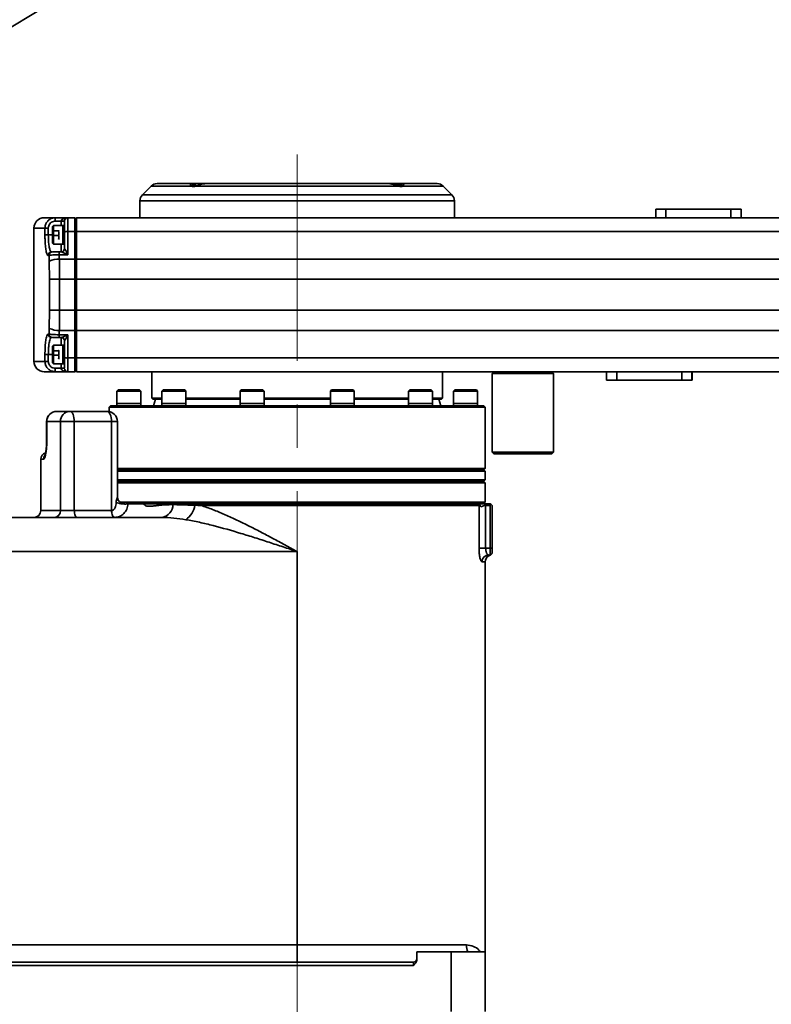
# Model space of a CAD drawing. Header units: millimetres. Extents: x 609 to 1177, y -109 to 470.
# Tile 43 of 60: x 788 to 832, y 246 to 304. Entities that reach past the tile are written whole.
import ezdxf

# ---------------------------------------------------------------- set-up
doc = ezdxf.new("R2010")
doc.units = ezdxf.units.MM
doc.header["$PDSIZE"] = -1
doc.linetypes.add('CENTER', pattern=[10.16, 6.35, -1.27, 1.27, -1.27])
doc.linetypes.add('CENTERX2', pattern=[20.32, 12.7, -2.54, 2.54, -2.54])
doc.layers.add('中心线层', color=4, linetype='CENTER')
doc.layers.add('标注层', color=7, linetype='Continuous')
doc.dimstyles.new('ISO-25', dxfattribs={"dimtxt": 2.5, "dimasz": 2, "dimexe": 1.5, "dimexo": 0.625, "dimtad": 1, "dimdec": 1, "dimlfac": 5, "dimtxsty": 'Standard', "dimcen": 2.5, "dimclrd": 1, "dimclre": 1, "dimadec": 0, "dimazin": 0, "dimtfac": 1, "dimtdec": 1, "dimtmove": 0, "dimatfit": 3, "dimfxl": 1, "dimarcsym": 0})
doc.dimstyles.new('安装尺寸', dxfattribs={"dimtxt": 1.8, "dimasz": 2, "dimexe": 1, "dimexo": 0, "dimgap": 1.524, "dimtad": 1, "dimdec": 1, "dimlfac": 5, "dimzin": 0, "dimtxsty": 'Standard', "dimcen": 2.5, "dimclrd": 4, "dimclre": 4, "dimclrt": 3, "dimadec": 3, "dimazin": 0, "dimtfac": 1, "dimtdec": 1, "dimtmove": 0, "dimatfit": 3, "dimfxl": 1, "dimtzin": 0, "dimarcsym": 0})

# ---------------------------------------------------------------- blocks, each defined once
blk = doc.blocks.new('_D_2')
at = {"layer": 'Defpoints', "color": 0, "transparency": 16777216}
for p in [(849.419, 292.951), (804.419, 243.24), (849.419, 218.862)]:
    blk.add_point(p, dxfattribs=at)
at = {"layer": '标注层', "color": 1, "lineweight": -2, "transparency": 16777216}
for p, q in [((849.419, 292.326), (849.419, 217.362)), ((804.419, 242.615), (804.419, 217.362)), ((806.419, 218.862), (847.419, 218.862))]:
    blk.add_line(p, q, dxfattribs=at)
at = {"layer": '标注层', "color": 1, "transparency": 16777216}
for points in [[(806.419, 219.196), (806.419, 218.529), (804.419, 218.862)], [(847.419, 219.196), (847.419, 218.529), (849.419, 218.862)]]:
    blk.add_solid(points, dxfattribs=at)
at = {"layer": '标注层', "color": 0, "transparency": 16777216, "insert": (821.368, 221.987), "char_height": 2.5, "attachment_point": 1}
blk.add_mtext('225', dxfattribs=at)
blk = doc.blocks.new('_D_4')
at = {"layer": 'Defpoints', "color": 0, "transparency": 16777216}
for p in [(854.769, 281.251), (868.912, 281.251), (815.419, 245.451)]:
    blk.add_point(p, dxfattribs=at)
at = {"layer": '标注层', "color": 1, "lineweight": -2, "transparency": 16777216}
for p, q in [((855.394, 281.251), (870.412, 281.251)), ((868.912, 247.451), (868.912, 279.251)), ((816.044, 245.451), (870.412, 245.451))]:
    blk.add_line(p, q, dxfattribs=at)
at = {"layer": '标注层', "color": 1, "transparency": 16777216}
for points in [[(868.578, 279.251), (869.245, 279.251), (868.912, 281.251)], [(868.578, 247.451), (869.245, 247.451), (868.912, 245.451)]]:
    blk.add_solid(points, dxfattribs=at)
at = {"layer": '标注层', "color": 0, "transparency": 16777216, "insert": (865.787, 262.595), "char_height": 2.5, "attachment_point": 1, "rotation": 90}
blk.add_mtext('179', dxfattribs=at)
blk = doc.blocks.new('_D_9')
at = {"layer": 'Defpoints', "color": 0, "transparency": 16777216}
for p in [(846.039, 323.681), (751.662, 245.451), (779.419, 245.451)]:
    blk.add_point(p, dxfattribs=at)
at = {"layer": '标注层', "color": 1, "lineweight": -2, "transparency": 16777216}
for p, q in [((845.414, 323.681), (750.162, 323.681)), ((751.662, 321.681), (751.662, 247.451)), ((778.794, 245.451), (750.162, 245.451))]:
    blk.add_line(p, q, dxfattribs=at)
at = {"layer": '标注层', "color": 1, "transparency": 16777216}
for points in [[(751.329, 321.681), (751.996, 321.681), (751.662, 323.681)], [(751.329, 247.451), (751.996, 247.451), (751.662, 245.451)]]:
    blk.add_solid(points, dxfattribs=at)
at = {"layer": '标注层', "color": 0, "transparency": 16777216, "insert": (748.537, 278.24), "char_height": 2.5, "attachment_point": 1, "rotation": 90}
blk.add_mtext('391', dxfattribs=at)
blk = doc.blocks.new('*D71')
at = {"color": 4, "lineweight": -2, "transparency": 16777216}
for p, q in [((882.988, 257.851), (896.948, 257.851)), ((895.948, 247.731), (895.948, 255.851)), ((813.419, 245.731), (896.948, 245.731))]:
    blk.add_line(p, q, dxfattribs=at)
at = {"color": 4, "transparency": 16777216}
for points in [[(895.614, 255.851), (896.281, 255.851), (895.948, 257.851)], [(895.614, 247.731), (896.281, 247.731), (895.948, 245.731)]]:
    blk.add_solid(points, dxfattribs=at)
at = {"layer": 'Defpoints', "color": 0, "transparency": 16777216}
for p in [(882.988, 257.851), (895.948, 257.851), (813.419, 245.731)]:
    blk.add_point(p, dxfattribs=at)
at = {"color": 3, "transparency": 16777216, "insert": (893.374, 251.791), "char_height": 1.8, "attachment_point": 5, "rotation": 90}
blk.add_mtext('60,6', dxfattribs=at)

msp = doc.modelspace()

# ---------------------------------------------------------------- linework, layer by layer
at = {"linetype": 'Continuous', "lineweight": 35}
for p, q in [((789.74182, 304.64207), (778.87854, 298.11475)), ((796.2258, 294.25123), (798.21386, 294.25123)), ((798.21386, 294.25123), (799.05187, 294.25123)), ((799.05187, 294.25123), (809.76879, 294.25123)), ((809.76879, 294.25123), (810.60907, 294.25123)), ((810.60907, 294.25123), (812.61158, 294.25123)), ((795.87224, 294.10478), (795.36514, 293.59767)), ((798.23322, 294.10478), (795.87224, 294.10478)), ((798.31129, 294.15123), (798.30614, 294.14269)), ((798.51659, 294.15123), (798.31129, 294.15123)), ((810.31629, 294.10478), (798.50443, 294.10478)), ((810.51158, 294.15123), (810.1902, 294.15123)), ((812.96514, 294.10478), (810.58823, 294.10478)), ((813.47224, 293.59767), (812.96514, 294.10478)), ((795.21869, 293.24412), (795.21869, 292.25123)), ((813.61868, 293.24412), (795.21869, 293.24412)), ((795.36514, 293.59767), (813.47224, 293.59767)), ((813.61869, 292.25123), (813.61869, 293.24412)), ((825.39624, 292.25123), (825.39624, 292.75123)), ((825.39624, 292.75123), (825.99543, 292.75123)), ((825.99543, 292.75123), (825.99543, 292.25123)), ((825.99543, 292.75123), (829.79543, 292.75123)), ((829.79543, 292.25123), (829.79543, 292.75123)), ((829.79543, 292.75123), (830.39624, 292.75123)), ((830.39624, 292.75123), (830.39624, 292.25123)), ((830.39624, 292.75123), (830.39826, 292.75123)), ((830.39826, 292.75123), (830.39849, 292.60737)), ((830.39826, 292.75123), (830.39907, 292.75123)), ((830.39849, 292.60737), (830.39884, 292.60737)), ((830.39884, 292.60737), (830.39907, 292.75123)), ((830.39907, 292.75123), (830.40109, 292.75123)), ((830.40109, 292.25123), (830.40109, 292.75123)), ((789.61865, 292.25123), (790.2623, 292.25123)), ((790.60657, 292.05123), (790.26203, 292.05123)), ((790.2623, 292.25123), (791.00578, 292.25123)), ((790.60657, 292.05123), (790.8063, 292.05123)), ((790.60657, 291.80123), (790.60657, 292.05123)), ((791.00578, 292.25123), (791.40578, 292.25123)), ((791.40578, 292.25123), (791.43162, 292.25123)), ((791.50578, 292.25123), (791.40578, 292.15123)), ((791.50578, 292.25123), (846.20732, 292.25123)), ((789.01865, 291.65123), (789.01865, 283.85123)), ((789.66001, 291.65123), (789.01865, 291.65123)), ((789.66001, 291.25123), (789.66001, 291.65123)), ((789.8576, 291.65123), (789.66001, 291.65123)), ((789.8576, 291.65123), (789.8576, 291.25123)), ((790.10546, 291.47875), (790.10507, 291.51885)), ((790.16522, 291.80123), (790.10522, 291.74123)), ((790.45313, 291.47875), (790.10546, 291.47875)), ((790.1056, 291.21113), (790.10546, 291.47875)), ((790.70522, 291.80123), (790.16522, 291.80123)), ((790.805, 291.80123), (790.70522, 291.80123)), ((790.80447, 290.45123), (790.80473, 291.40812)), ((791.00446, 291.44734), (791.00409, 290.09045)), ((791.40446, 291.44734), (791.00446, 291.44734)), ((791.40446, 291.44734), (791.40402, 289.83381)), ((791.40416, 289.8142), (791.40459, 291.42773)), ((791.50446, 291.44734), (791.40459, 291.42773)), ((791.50446, 291.44734), (791.50402, 289.83381)), ((862.3044, 291.44734), (791.50446, 291.44734)), ((789.8576, 291.25123), (789.66001, 291.25123)), ((789.8576, 291.25123), (790.10456, 291.25123)), ((790.10522, 290.76123), (790.16522, 290.70123)), ((790.10536, 290.9836), (790.1056, 291.21113)), ((790.45327, 291.21113), (790.1056, 291.21113)), ((790.80453, 291.04052), (790.8046, 290.94548)), ((790.16522, 290.70123), (790.70522, 290.70123)), ((790.49432, 290.25123), (790.61213, 290.25123)), ((790.70522, 290.70123), (790.80453, 290.70123)), ((789.90095, 290.05123), (789.85004, 290.05123)), ((789.93133, 288.65711), (789.91273, 289.71614)), ((791.00409, 290.09045), (790.49406, 290.09045)), ((790.503, 289.83381), (790.52139, 288.65711)), ((790.503, 289.83381), (791.40402, 289.83381)), ((791.50402, 289.83381), (791.40416, 289.8142)), ((791.50402, 289.83381), (862.30396, 289.83381)), ((789.93133, 288.65711), (790.52139, 288.65711)), ((789.93133, 286.84534), (789.93133, 288.65711)), ((790.52139, 288.65711), (790.52139, 286.84534)), ((791.40387, 288.65711), (790.52139, 288.65711)), ((791.40387, 288.65711), (791.40387, 286.84534)), ((791.50387, 288.65711), (791.404, 288.65711)), ((791.404, 286.84534), (791.404, 288.65711)), ((791.50387, 288.65711), (791.50387, 286.84534)), ((862.3038, 288.65711), (791.50387, 288.65711)), ((789.91273, 285.78632), (789.93133, 286.84534)), ((789.93133, 286.84534), (790.52139, 286.84534)), ((790.52139, 286.84534), (790.503, 285.66865)), ((790.52139, 286.84534), (791.40387, 286.84534)), ((791.50387, 286.84534), (791.404, 286.84534)), ((791.50387, 286.84534), (862.3038, 286.84534)), ((791.40402, 285.66865), (790.503, 285.66865)), ((791.40402, 285.66865), (791.40446, 284.05511)), ((791.50402, 285.66865), (791.40416, 285.68826)), ((791.40459, 284.07472), (791.40416, 285.68826)), ((862.30396, 285.66865), (791.50402, 285.66865)), ((791.50402, 285.66865), (791.50446, 284.05511)), ((789.85004, 285.45123), (789.90095, 285.45123)), ((790.49406, 285.412), (791.00409, 285.412)), ((790.61213, 285.25123), (790.49432, 285.25123)), ((790.80473, 284.09433), (790.80447, 285.05123)), ((791.00409, 285.412), (791.00446, 284.05511)), ((790.10546, 284.47875), (790.10507, 284.51885)), ((790.16522, 284.80123), (790.10522, 284.74123)), ((790.45313, 284.47875), (790.10546, 284.47875)), ((790.1056, 284.21113), (790.10546, 284.47875)), ((790.70522, 284.80123), (790.16522, 284.80123)), ((790.80453, 284.80123), (790.70522, 284.80123)), ((789.01865, 283.85123), (789.66001, 283.85123)), ((789.66001, 283.85123), (789.66001, 284.25123)), ((789.8576, 284.25123), (789.66001, 284.25123)), ((789.8576, 283.85123), (789.66001, 283.85123)), ((789.8576, 284.25123), (789.8576, 283.85123)), ((789.8576, 284.25123), (790.10456, 284.25123)), ((790.10536, 283.9836), (790.1056, 284.21113)), ((790.45327, 284.21113), (790.1056, 284.21113)), ((791.00446, 284.05511), (791.40446, 284.05511)), ((791.50446, 284.05511), (791.40459, 284.07472)), ((791.50446, 284.05511), (862.3044, 284.05511)), ((790.10522, 283.76123), (790.16522, 283.70123)), ((790.16522, 283.70123), (790.70522, 283.70123)), ((790.26203, 283.45123), (790.60657, 283.45123)), ((790.60657, 283.45123), (790.60657, 283.70123)), ((790.60657, 283.45123), (790.80578, 283.45123)), ((790.70522, 283.70123), (790.805, 283.70123)), ((791.50578, 283.25123), (791.40578, 283.35123)), ((790.2623, 283.25123), (789.61865, 283.25123)), ((791.00578, 283.25123), (790.2623, 283.25123)), ((791.40578, 283.25123), (791.00578, 283.25123)), ((791.40578, 283.25123), (791.43162, 283.25123)), ((862.30572, 283.25123), (791.50578, 283.25123)), ((795.91869, 283.25123), (795.91869, 281.71123)), ((812.91869, 281.71123), (812.91869, 283.25123)), ((815.91868, 283.25123), (815.81868, 283.15123)), ((815.81868, 283.15123), (815.81868, 278.55123)), ((816.74285, 283.15123), (815.81868, 283.15123)), ((819.41868, 283.15123), (816.74285, 283.15123)), ((819.41868, 283.15123), (819.31868, 283.25123)), ((819.41868, 278.55123), (819.41868, 283.15123)), ((822.51625, 282.75123), (822.51625, 283.25123)), ((823.11544, 282.75123), (822.51625, 282.75123)), ((823.11544, 283.25123), (823.11544, 282.75123)), ((826.91543, 282.75123), (823.11544, 282.75123)), ((826.91543, 282.75123), (826.91543, 283.25123)), ((827.51624, 282.75123), (826.91543, 282.75123)), ((827.51624, 283.25123), (827.51624, 282.75123)), ((827.51826, 282.75123), (827.51624, 282.75123)), ((827.51826, 282.75123), (827.5185, 282.89508)), ((827.51907, 282.75123), (827.51826, 282.75123)), ((827.51884, 282.89508), (827.5185, 282.89508)), ((827.51884, 282.89508), (827.51907, 282.75123)), ((827.5211, 282.75123), (827.51907, 282.75123)), ((827.5211, 282.75123), (827.5211, 283.25123)), ((793.93625, 282.19123), (793.86625, 282.12123)), ((793.93625, 282.19123), (795.19625, 282.19123)), ((795.26625, 282.12123), (795.19625, 282.19123)), ((796.5762, 282.19123), (796.5062, 282.12123)), ((796.5762, 282.19123), (796.7297, 282.19123)), ((796.7297, 282.19123), (797.8362, 282.19123)), ((797.9062, 282.12123), (797.8362, 282.19123)), ((801.14874, 282.19123), (801.07874, 282.12123)), ((801.14874, 282.19123), (801.57214, 282.19123)), ((801.57214, 282.19123), (802.40874, 282.19123)), ((802.47874, 282.12123), (802.40874, 282.19123)), ((806.42864, 282.19123), (806.35864, 282.12123)), ((806.42864, 282.19123), (807.17731, 282.19123)), ((807.17731, 282.19123), (807.68864, 282.19123)), ((807.75864, 282.12123), (807.68864, 282.19123)), ((811.00118, 282.19123), (810.93118, 282.12123)), ((811.00118, 282.19123), (812.04331, 282.19123)), ((812.04331, 282.19123), (812.26118, 282.19123)), ((812.33118, 282.12123), (812.26118, 282.19123)), ((813.64113, 282.19123), (813.57113, 282.12123)), ((813.64113, 282.19123), (814.8663, 282.19123)), ((814.8663, 282.19123), (814.90113, 282.19123)), ((814.97113, 282.12123), (814.90113, 282.19123)), ((793.86625, 282.12123), (793.86625, 281.39123)), ((793.87878, 282.12123), (793.86625, 282.12123)), ((795.26625, 282.12123), (793.87878, 282.12123)), ((795.26625, 281.39123), (795.26625, 282.12123)), ((795.91869, 281.71123), (795.97869, 281.65123)), ((795.91869, 281.71123), (796.5062, 281.71123)), ((796.5062, 281.65123), (795.97869, 281.65123)), ((796.12587, 281.65123), (796.01869, 281.25123)), ((796.5062, 282.12123), (796.5062, 281.39123)), ((796.67676, 282.12123), (796.5062, 282.12123)), ((797.9062, 282.12123), (796.67676, 282.12123)), ((797.9062, 281.39123), (797.9062, 282.12123)), ((797.9062, 281.71123), (801.07874, 281.71123)), ((801.07874, 281.65123), (797.9062, 281.65123)), ((801.07874, 282.12123), (801.07874, 281.39123)), ((801.54919, 282.12123), (801.07874, 282.12123)), ((802.47874, 282.12123), (801.54919, 282.12123)), ((802.47874, 281.39123), (802.47874, 282.12123)), ((802.47874, 281.71123), (806.35864, 281.71123)), ((806.35864, 281.65123), (802.47874, 281.65123)), ((806.35864, 282.12123), (806.35864, 281.39123)), ((807.19049, 282.12123), (806.35864, 282.12123)), ((807.75864, 282.12123), (807.19049, 282.12123)), ((807.75864, 281.39123), (807.75864, 282.12123)), ((807.75864, 281.71123), (810.93118, 281.71123)), ((810.93118, 281.65123), (807.75864, 281.65123)), ((810.93118, 282.12123), (810.93118, 281.39123)), ((812.0891, 282.12123), (810.93118, 282.12123)), ((812.33118, 282.12123), (812.0891, 282.12123)), ((812.33118, 281.39123), (812.33118, 282.12123)), ((812.33118, 281.71123), (812.91869, 281.71123)), ((812.85869, 281.65123), (812.33118, 281.65123)), ((812.81869, 281.25123), (812.71151, 281.65123)), ((812.85869, 281.65123), (812.91869, 281.71123)), ((813.57113, 282.12123), (813.57113, 281.39123)), ((814.93243, 282.12123), (813.57113, 282.12123)), ((814.97113, 282.12123), (814.93243, 282.12123)), ((814.97113, 281.39123), (814.97113, 282.12123)), ((793.49869, 281.25123), (793.41869, 281.17123)), ((793.41869, 281.17123), (793.41869, 280.91997)), ((794.89241, 281.17123), (793.41869, 281.17123)), ((815.33869, 281.25123), (793.49869, 281.25123)), ((793.86625, 281.39123), (793.86625, 281.25123)), ((793.87878, 281.39123), (793.86625, 281.39123)), ((793.86625, 281.39123), (794.55519, 281.39123)), ((795.26625, 281.39123), (793.87878, 281.39123)), ((794.55519, 281.39123), (795.26625, 281.39123)), ((815.41869, 281.17123), (794.89241, 281.17123)), ((795.26625, 281.25123), (795.26625, 281.39123)), ((796.5062, 281.39123), (796.5062, 281.25123)), ((796.67676, 281.39123), (796.5062, 281.39123)), ((796.5062, 281.39123), (797.54658, 281.39123)), ((797.9062, 281.39123), (796.67676, 281.39123)), ((797.54658, 281.39123), (797.9062, 281.39123)), ((797.9062, 281.25123), (797.9062, 281.39123)), ((801.07874, 281.39123), (801.07874, 281.25123)), ((801.54919, 281.39123), (801.07874, 281.39123)), ((801.07874, 281.39123), (802.37935, 281.39123)), ((802.47874, 281.39123), (801.54919, 281.39123)), ((802.37935, 281.39123), (802.47874, 281.39123)), ((802.47874, 281.25123), (802.47874, 281.39123)), ((806.35864, 281.39123), (806.35864, 281.25123)), ((807.19049, 281.39123), (806.35864, 281.39123)), ((806.35864, 281.39123), (807.75856, 281.39123)), ((807.75864, 281.39123), (807.19049, 281.39123)), ((807.75864, 281.25123), (807.75864, 281.39123)), ((810.93118, 281.39123), (810.93118, 281.25123)), ((812.0891, 281.39123), (810.93118, 281.39123)), ((810.93118, 281.39123), (812.33118, 281.39123)), ((812.33118, 281.39123), (812.0891, 281.39123)), ((812.33118, 281.25123), (812.33118, 281.39123)), ((813.57113, 281.39123), (813.57113, 281.25123)), ((814.93243, 281.39123), (813.57113, 281.39123)), ((813.57113, 281.39123), (814.97113, 281.39123)), ((814.97113, 281.39123), (814.93243, 281.39123)), ((814.97113, 281.25123), (814.97113, 281.39123)), ((815.41869, 281.17123), (815.33869, 281.25123)), ((815.41869, 277.59123), (815.41869, 281.17123)), ((790.35396, 280.93123), (791.12562, 280.93123)), ((791.12562, 280.93123), (793.30303, 280.93123)), ((789.75396, 280.33123), (789.75396, 278.93123)), ((789.76793, 280.33123), (789.75396, 280.33123)), ((790.57174, 280.33123), (789.76793, 280.33123)), ((789.76793, 280.33123), (789.76793, 278.93123)), ((791.37919, 280.33123), (790.57174, 280.33123)), ((790.57174, 275.13123), (790.57174, 280.33123)), ((791.37919, 280.33123), (791.37919, 275.13123)), ((793.5566, 280.33123), (791.37919, 280.33123)), ((793.5566, 275.13123), (793.5566, 280.33123)), ((793.90303, 280.33123), (793.5566, 280.33123)), ((793.90303, 275.91901), (793.90303, 280.33123)), ((789.75396, 278.93123), (789.76793, 278.93123)), ((789.41869, 278.13123), (789.41869, 275.13123)), ((789.58406, 278.13123), (789.41869, 278.13123)), ((815.81868, 278.55123), (815.91868, 278.45123)), ((815.81868, 278.55123), (816.74285, 278.55123)), ((816.79151, 278.45123), (815.91868, 278.45123)), ((816.74285, 278.55123), (819.41868, 278.55123)), ((819.31868, 278.45123), (816.79151, 278.45123)), ((819.31868, 278.45123), (819.41868, 278.55123)), ((793.90303, 277.59123), (794.89241, 277.59123)), ((794.89241, 277.59123), (815.41869, 277.59123)), ((815.33869, 277.51123), (815.41869, 277.59123)), ((814.9666, 277.51123), (793.90303, 277.51123)), ((793.90303, 277.51123), (809.87869, 277.51123)), ((793.90303, 277.43123), (815.04387, 277.43123)), ((809.87869, 277.51123), (815.33869, 277.51123)), ((815.33869, 277.51123), (814.9666, 277.51123)), ((815.04387, 277.43123), (815.41869, 277.43123)), ((815.41869, 277.43123), (815.33869, 277.51123)), ((815.41869, 276.93123), (815.41869, 277.43123)), ((793.90303, 276.93123), (815.41869, 276.93123)), ((793.90303, 276.85123), (815.33869, 276.85123)), ((815.41869, 276.75123), (793.90303, 276.75123)), ((815.41869, 276.75123), (815.31869, 276.85123)), ((815.33869, 276.85123), (815.41869, 276.93123)), ((815.41869, 275.63123), (815.41869, 276.75123)), ((794.03587, 275.63123), (815.41869, 275.63123)), ((794.38799, 275.53123), (794.53407, 275.53123)), ((794.53407, 275.53123), (795.40648, 275.53123)), ((815.05119, 275.53123), (795.40648, 275.53123)), ((798.78645, 275.43123), (798.83765, 275.53123)), ((815.05682, 275.43123), (798.78645, 275.43123)), ((798.83765, 275.53123), (815.05119, 275.53123)), ((815.05119, 275.53123), (815.71869, 275.53123)), ((815.05682, 272.93123), (815.05682, 275.43123)), ((815.31869, 275.53123), (815.41869, 275.63123)), ((815.44366, 275.43123), (815.44366, 272.93123)), ((815.71869, 275.43123), (815.44366, 275.43123)), ((815.71869, 275.53123), (815.76869, 275.48123)), ((815.71869, 275.43123), (815.76869, 275.48123)), ((815.71869, 272.93123), (815.71869, 275.43123)), ((815.76869, 275.48123), (815.81869, 275.43123)), ((815.81869, 275.43123), (815.81869, 272.93123)), ((777.51869, 274.73123), (796.51201, 274.73123)), ((789.41869, 275.13123), (790.57174, 275.13123)), ((790.57174, 275.13123), (791.37919, 275.13123)), ((791.37919, 275.13123), (793.5566, 275.13123)), ((793.5566, 275.13123), (793.56304, 275.13123)), ((815.44366, 272.93123), (815.05682, 272.93123)), ((815.44366, 272.93123), (815.71869, 272.93123)), ((815.71869, 272.93123), (815.81869, 272.93123)), ((815.71869, 272.53123), (815.71869, 272.93123)), ((815.81869, 272.93123), (815.81869, 272.63123)), ((804.41869, 272.73123), (777.51869, 272.73123)), ((804.41869, 272.73123), (804.41869, 249.73123)), ((815.71869, 272.53123), (815.6236, 272.53123)), ((815.71869, 272.53123), (815.81869, 272.63123)), ((815.81869, 272.62192), (815.73832, 272.52344)), ((815.41869, 272.13123), (815.23044, 272.13123)), ((815.41869, 249.33123), (815.41869, 272.13123)), ((785.81869, 249.73123), (804.41869, 249.73123)), ((804.41869, 248.73123), (804.41869, 249.73123)), ((804.41869, 249.73123), (814.31869, 249.73123)), ((811.41869, 249.33123), (811.41869, 248.87764)), ((811.41869, 249.33123), (813.41869, 249.33123)), ((813.41869, 249.33123), (815.41869, 249.33123)), ((813.41869, 245.83123), (813.41869, 249.33123)), ((815.41869, 249.33123), (815.41869, 245.83123)), ((785.81869, 248.73123), (811.21869, 248.73123)), ((811.21869, 248.53123), (811.21869, 248.73123)), ((811.21869, 248.53123), (785.81869, 248.53123)), ((815.41869, 248.53077), (815.41869, 248.53152))]:
    msp.add_line(p, q, dxfattribs=at)
at = {"color": 7, "linetype": 'Continuous', "lineweight": 35}
for p, q in [((816.74285, 278.55123), (819.41868, 278.55123)), ((819.31868, 278.45123), (816.79151, 278.45123)), ((819.31868, 278.45123), (819.41868, 278.55123))]:
    msp.add_line(p, q, dxfattribs=at)
at = {"linetype": 'Continuous', "lineweight": 35, "flags": 128}
for points in [[(830.39884, 292.60737), (830.3988, 292.58737), (830.39876, 292.57264), (830.39871, 292.56362), (830.39867, 292.56058), (830.39862, 292.56362), (830.39857, 292.57264), (830.39853, 292.58737), (830.39849, 292.60737)], [(791.40402, 289.83381), (791.40399, 289.68829), (791.40396, 289.54215), (791.40393, 289.39547), (791.40391, 289.24834), (791.40389, 289.10084), (791.40388, 288.95308), (791.40387, 288.80514), (791.40387, 288.65711)], [(791.404, 288.65711), (791.404, 288.80267), (791.40401, 288.94815), (791.40402, 289.09345), (791.40404, 289.23848), (791.40406, 289.38316), (791.40409, 289.5274), (791.40412, 289.67111), (791.40416, 289.8142)], [(791.50402, 289.83381), (791.50399, 289.68829), (791.50396, 289.54215), (791.50393, 289.39547), (791.50391, 289.24834), (791.50389, 289.10084), (791.50388, 288.95308), (791.50387, 288.80514), (791.50387, 288.65711)], [(791.40387, 286.84534), (791.40387, 286.69731), (791.40388, 286.54937), (791.40389, 286.40161), (791.40391, 286.25412), (791.40393, 286.10699), (791.40396, 285.96031), (791.40399, 285.81416), (791.40402, 285.66865)], [(791.40416, 285.68826), (791.40412, 285.83135), (791.40409, 285.97506), (791.40406, 286.11929), (791.40404, 286.26397), (791.40402, 286.40901), (791.40401, 286.5543), (791.404, 286.69978), (791.404, 286.84534)], [(791.50387, 286.84534), (791.50387, 286.69731), (791.50388, 286.54937), (791.50389, 286.40161), (791.50391, 286.25412), (791.50393, 286.10699), (791.50396, 285.96031), (791.50399, 285.81416), (791.50402, 285.66865)], [(790.80453, 284.04052), (790.80468, 283.87123), (790.8049, 283.75325), (790.80497, 283.73228)], [(827.5185, 282.89508), (827.51853, 282.91508), (827.51858, 282.92981), (827.51862, 282.93884), (827.51867, 282.94188), (827.51872, 282.93884), (827.51876, 282.92981), (827.5188, 282.91508), (827.51884, 282.89508)], [(791.37919, 280.33123), (791.37432, 280.44828), (791.35989, 280.56084), (791.33646, 280.66457), (791.30492, 280.75549), (791.2665, 280.83011), (791.22266, 280.88556), (791.17509, 280.9197), (791.12562, 280.93123)], [(793.5566, 280.33123), (793.55173, 280.44828), (793.5373, 280.56084), (793.51387, 280.66457), (793.48233, 280.75549), (793.44391, 280.83011), (793.40007, 280.88556), (793.3525, 280.9197), (793.30303, 280.93123)], [(791.54824, 274.73123), (791.51526, 274.73891), (791.48355, 274.76168), (791.45432, 274.79864), (791.4287, 274.84838), (791.40768, 274.909), (791.39206, 274.97815), (791.38244, 275.05319), (791.37919, 275.13123)], [(793.72565, 274.73123), (793.69267, 274.73891), (793.66096, 274.76168), (793.63173, 274.79864), (793.60611, 274.84838), (793.58509, 274.909), (793.56947, 274.97815), (793.55985, 275.05319), (793.5566, 275.13123)], [(793.73638, 274.73123), (793.70256, 274.73891), (793.67004, 274.76168), (793.64007, 274.79864), (793.61381, 274.84838), (793.59225, 274.909), (793.57623, 274.97815), (793.56637, 275.05319), (793.56304, 275.13123)]]:
    msp.add_lwpolyline(points, dxfattribs=at)
at = {"linetype": 'Continuous', "lineweight": 35}
for centre, radius, start, end in [((796.2258, 293.75123), 0.5, 90, 135), ((798.21256, 294.1525), 0.09874, 359.2619487, 89.2424259), ((810.61034, 294.15247), 0.09877, 90.7393429, 180.7207371), ((812.61158, 293.75123), 0.5, 45, 90), ((798.29415, 294.04727), 0.08378, 63.407212, 136.6552523), ((810.52736, 294.04741), 0.08365, 43.3047951, 116.215455), ((795.71869, 293.24412), 0.5, 135, 180), ((813.11869, 293.24412), 0.5, 0, 45), ((789.61865, 291.65123), 0.6, 90, 180), ((827.3393, 292.10123), 37.0773, 179.7682033, 180.0772652), ((1078.76522, 291.39766), 287.96049, 179.8914124, 179.997918), ((791.00578, 292.05123), 0.2, 90.0000134, 157.0504402), ((928.48468, 291.62314), 137.48033, 179.7382387, 180.0732632), ((928.88468, 291.62314), 137.48033, 179.7382387, 180.0732632), ((915.13679, 291.58595), 123.7323, 179.7382387, 180.0732632), ((785.41588, 292.17291), 6.01625, 0.0444107, 0.7458697), ((928.98468, 291.62314), 137.48033, 179.7382387, 180.0732632), ((917.50262, 291.25123), 127.39835, 179.7796284, 180.2203716), ((918.60464, 291.25123), 128.4406, 179.754651, 180.245349), ((919.14464, 291.25123), 128.4406, 179.754651, 180.245349), ((921.75334, 291.30285), 131.04907, 179.7821044, 180.1146907), ((1025.84605, 291.26435), 235.04162, 179.8769483, 180.054562), ((790.95634, 291.16423), 0.28717, 80.3534021, 121.8668776), ((828.95459, 290.94811), 38.25017, 179.8615701, 180.3698141), ((790.04866, 290.0526), 0.19863, 90.4025104, 180.3969329), ((790.09949, 290.05269), 0.19855, 90.427524, 180.4212371), ((817.9901, 290.12561), 27.49607, 179.7382387, 180.0732632), ((790.60447, 290.45123), 0.2, 270.000026, 0.000026), ((713.98384, 290.668), 76.62251, 359.6883527, 0.0248494), ((790.61036, 290.44923), 0.19801, 270.5106948, 358.3506905), ((790.43172, 288.65203), 1.18392, 86.5485646, 115.9997096), ((790.43172, 286.85042), 1.18392, 244.0002904, 273.4514354), ((790.04866, 285.44985), 0.19863, 179.6030671, 269.5974896), ((790.09949, 285.44977), 0.19855, 179.5787629, 269.572476), ((817.9901, 285.37685), 27.49607, 179.9267368, 180.2617613), ((790.60447, 285.05123), 0.2, 359.999974, 89.999974), ((713.98384, 284.83446), 76.62251, 359.9751506, 0.3116473), ((790.61036, 285.05322), 0.19801, 1.6493095, 89.4893052), ((917.50262, 284.25123), 127.39835, 179.7796284, 180.2203716), ((918.60464, 284.25123), 128.4406, 179.754651, 180.245349), ((919.14464, 284.25123), 128.4406, 179.754651, 180.245349), ((921.75334, 284.30285), 131.04907, 179.7821044, 180.1146907), ((1162.55636, 284.24939), 371.75189, 179.9525937, 180.0321903), ((789.61865, 283.85123), 0.6, 180, 270), ((828.95459, 283.94811), 38.25017, 179.8615701, 180.3698141), ((900.7889, 283.9537), 109.98427, 179.9267368, 180.2617613), ((790.95634, 284.33823), 0.28717, 238.1331224, 279.6465979), ((928.48468, 283.87932), 137.48033, 179.9267368, 180.2617613), ((928.88468, 283.87932), 137.48033, 179.9267368, 180.2617613), ((915.13679, 283.91651), 123.7323, 179.9267368, 180.2617613), ((928.98468, 283.87932), 137.48033, 179.9267368, 180.2617613), ((827.3393, 283.40123), 37.0773, 179.9227348, 180.2317967), ((791.00578, 283.45123), 0.2, 200.1507859, 269.9999805), ((785.41588, 283.32954), 6.01625, 359.2541303, 359.9555893), ((790.35396, 280.33123), 0.6, 90, 180), ((790.36103, 280.33813), 0.59314, 90.6827778, 180.6668801), ((791.14964, 280.3534), 0.57832, 92.380516, 182.1974317), ((793.30303, 280.33123), 0.6, 0, 90), ((789.35396, 278.93123), 0.4, 353.8478053, 0), ((789.81869, 278.13123), 0.4, 107.434257, 180), ((789.98688, 278.13149), 0.40282, 145.3044828, 180.0370761), ((796.36908, 275.49973), 0.78168, 280.5362615, 358.3843842), ((797.17042, 275.6388), 1.27289, 305.1398248, 351.0297299), ((815.44366, 275.03123), 0.4, 90, 127.9426034), ((789.01869, 275.13123), 0.4, 270, 0), ((790.18648, 275.11644), 0.38555, 272.380516, 2.1974317), ((815.62705, 272.13462), 0.39662, 90.4987433, 180.490208), ((815.81869, 272.13123), 0.4, 118.2888371, 180), ((815.41007, 249.72918), 1.09138, 179.8923112, 201.3847387), ((811.21869, 248.93123), 0.2, 270, 0)]:
    msp.add_arc(centre, radius, start, end, dxfattribs=at)
for centre, major_axis, ratio, start_param, end_param in [((791.00683, 292.05123), (0.40027, 0), 0.49966355, 1.57079633, 3.14159265), ((791.00436, 290.05123), (0.39964, -0.19751), 0.07867733, 1.61032201, 2.98372277), ((791.00447, 290.45123), (0.2, 0.00006), 0.1961159, 3.14010738, 3.33750294), ((791.00436, 290.05123), (-0.19928, 0.39411), 0.03966846, 4.79200191, 6.16540267), ((849.01865, 341.19182), (0.08436, 297), 0.20202, 1.74390669, 1.74505216), ((849.01786, 341.30949), (0.08344, 297), 0.1999998, 1.74417364, 1.74505097), ((849.01865, 234.31064), (-0.08436, 297), 0.20202, 1.39654049, 1.39768596), ((849.01786, 234.19297), (-0.08344, 297), 0.1999998, 1.39654168, 1.39741901), ((791.00436, 285.45123), (0.39964, 0.19751), 0.07867733, 3.29946253, 4.6728633), ((791.00447, 285.05123), (0.2, -0.00006), 0.1961159, 2.94568236, 3.14307792), ((791.00436, 285.45123), (0.19928, 0.39411), 0.03966846, 3.25937529, 4.63277605), ((791.00683, 283.45123), (0.40027, 0), 0.49966355, 3.14159265, 4.71238898)]:
    msp.add_ellipse(centre, major_axis=major_axis, ratio=ratio, start_param=start_param, end_param=end_param, dxfattribs=at)
for points, knots in [([(798.23322, 294.10478), (798.22025, 294.11588), (798.17879, 294.15135), (798.16011, 294.2167), (798.1841, 294.24931), (798.20953, 294.25095), (798.21386, 294.25123)], [0, 0, 0, 0, 0.18037816, 0.57676268, 0.9278513, 1, 1, 1, 1]), ([(799.05187, 294.25123), (798.9764, 294.24343), (798.81464, 294.22671), (798.62957, 294.1494), (798.52846, 294.11335), (798.50443, 294.10478)], [0, 0, 0, 0, 0.40002894, 0.85737931, 1, 1, 1, 1]), ([(810.31629, 294.10478), (810.28568, 294.11588), (810.18781, 294.15135), (810.01727, 294.2167), (809.86018, 294.24931), (809.7821, 294.25095), (809.76879, 294.25123)], [0, 0, 0, 0, 0.180378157, 0.576762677, 0.927851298, 1, 1, 1, 1]), ([(810.60907, 294.25123), (810.62801, 294.24343), (810.66861, 294.22671), (810.64288, 294.1494), (810.59873, 294.11335), (810.58823, 294.10478)], [0, 0, 0, 0, 0.40002894, 0.85737931, 1, 1, 1, 1]), ([(798.50443, 294.10478), (798.45489, 294.09383), (798.35576, 294.07192), (798.27272, 294.0862), (798.23837, 294.10236), (798.23322, 294.10478)], [0, 0, 0, 0, 0.45919461, 0.91897791, 1, 1, 1, 1]), ([(798.33142, 294.12307), (798.31327, 294.13827), (798.29101, 294.1569), (798.29332, 294.15148), (798.29375, 294.15048)], [0, 0, 0, 0, 0.81566729, 1, 1, 1, 1]), ([(798.52263, 294.13032), (798.51414, 294.12767), (798.4668, 294.11291), (798.39331, 294.10634), (798.34169, 294.11505), (798.3332, 294.12226), (798.332, 294.12328)], [0, 0, 0, 0, 0.09040831, 0.50417329, 0.92988156, 1, 1, 1, 1]), ([(810.49018, 294.12327), (810.48787, 294.12185), (810.47628, 294.11473), (810.42129, 294.10667), (810.34662, 294.11229), (810.29778, 294.13035), (810.29209, 294.13246)], [0, 0, 0, 0, 0.10056638, 0.5053155, 0.94228609, 1, 1, 1, 1]), ([(810.58823, 294.10478), (810.55545, 294.09383), (810.48985, 294.07192), (810.38453, 294.0862), (810.32518, 294.10236), (810.31629, 294.10478)], [0, 0, 0, 0, 0.45919461, 0.91897791, 1, 1, 1, 1]), ([(810.5298, 294.15407), (810.52956, 294.15377), (810.52871, 294.15272), (810.51612, 294.13383), (810.49412, 294.126), (810.48938, 294.12431)], [0, 0, 0, 0, 0.23689739, 0.83545388, 1, 1, 1, 1]), ([(789.66001, 291.65123), (789.66656, 291.71812), (789.67965, 291.85181), (789.78165, 292.03032), (789.93219, 292.1661), (790.10195, 292.24025), (790.21577, 292.24804), (790.2623, 292.25123)], [0, 0, 0, 0, 0.2123801, 0.42446093, 0.6371568, 0.85166574, 1, 1, 1, 1]), ([(790.26203, 292.05123), (790.23079, 292.0491), (790.1544, 292.04391), (790.04047, 291.99454), (789.93937, 291.90406), (789.87081, 291.78504), (789.862, 291.69583), (789.8576, 291.65123)], [0, 0, 0, 0, 0.14877732, 0.36374151, 0.57650049, 0.7882324, 1, 1, 1, 1]), ([(790.82208, 292.12899), (790.81888, 292.12121), (790.81248, 292.10564), (790.80834, 292.08485), (790.8066, 292.07008), (790.80613, 292.06337), (790.80593, 292.05956), (790.8058, 292.05602), (790.80569, 292.05072), (790.80556, 292.03696), (790.80538, 292.00696), (790.80527, 291.95161), (790.80525, 291.93738)], [0, 0, 0, 0, 0.05287967, 0.10587511, 0.13344778, 0.14913314, 0.16306055, 0.18381733, 0.22783738, 0.39162514, 0.84357705, 1, 1, 1, 1]), ([(790.47383, 291.50347), (790.47388, 291.50343), (790.48328, 291.49659), (790.47109, 291.48802), (790.45566, 291.48006), (790.45313, 291.47875)], [0, 0, 0, 0, 0.004916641, 0.836642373, 1, 1, 1, 1]), ([(790.45313, 291.47875), (790.46481, 291.43095), (790.48666, 291.34152), (790.46388, 291.25254), (790.45327, 291.21113)], [0, 0, 0, 0, 0.534624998, 1, 1, 1, 1]), ([(789.85004, 290.05123), (789.82735, 290.0647), (789.782, 290.09163), (789.72483, 290.30242), (789.68345, 290.61206), (789.66281, 290.94867), (789.66078, 291.16741), (789.66001, 291.25123)], [0, 0, 0, 0, 0.21854362, 0.43699856, 0.6535352, 0.86723993, 1, 1, 1, 1]), ([(789.8576, 291.25123), (789.85838, 291.18138), (789.86039, 290.99907), (789.881, 290.71851), (789.92233, 290.46046), (789.97939, 290.28485), (790.02463, 290.26244), (790.04727, 290.25123)], [0, 0, 0, 0, 0.13261588, 0.34613035, 0.56259424, 0.78115862, 1, 1, 1, 1]), ([(790.45327, 291.21113), (790.46489, 291.17048), (790.48661, 291.09446), (790.4637, 291.01881), (790.45303, 290.9836)], [0, 0, 0, 0, 0.534625, 1, 1, 1, 1]), ([(790.09801, 290.25123), (790.0998, 290.25123), (790.11036, 290.25123), (790.15115, 290.25123), (790.24293, 290.25123), (790.36155, 290.25123), (790.45006, 290.25123), (790.49432, 290.25123)], [0, 0, 0, 0, 0.04964497, 0.29293748, 0.53156834, 0.76573162, 1, 1, 1, 1]), ([(790.49406, 290.09045), (790.42774, 290.08929), (790.29534, 290.08697), (790.11767, 290.07846), (789.98024, 290.06723), (789.91927, 290.05751), (789.9036, 290.05214), (789.90095, 290.05123)], [0, 0, 0, 0, 0.23545571, 0.47008146, 0.7083265, 0.95059334, 1, 1, 1, 1]), ([(789.66001, 284.25123), (789.66193, 284.38502), (789.66579, 284.65268), (789.69621, 285.00965), (789.74246, 285.28086), (789.79651, 285.42915), (789.83444, 285.44479), (789.85004, 285.45123)], [0, 0, 0, 0, 0.21118223, 0.42247827, 0.63494254, 0.84985754, 1, 1, 1, 1]), ([(790.04727, 285.25123), (790.0317, 285.24587), (789.99386, 285.23285), (789.93992, 285.10934), (789.89375, 284.88334), (789.86337, 284.58582), (789.85952, 284.36273), (789.8576, 284.25123)], [0, 0, 0, 0, 0.15036382, 0.36544998, 0.57789916, 0.78904147, 1, 1, 1, 1]), ([(789.90095, 285.45123), (789.91948, 285.44668), (789.95659, 285.43758), (790.09331, 285.42551), (790.26865, 285.41661), (790.41114, 285.41301), (790.48502, 285.41211), (790.49406, 285.412)], [0, 0, 0, 0, 0.24552195, 0.49169387, 0.736396, 0.96773555, 1, 1, 1, 1]), ([(790.49432, 285.25123), (790.44475, 285.25123), (790.3489, 285.25123), (790.22663, 285.25123), (790.13536, 285.25123), (790.11046, 285.25123), (790.09801, 285.25123)], [0, 0, 0, 0, 0.26195067, 0.50641443, 0.75324692, 1, 1, 1, 1]), ([(790.47383, 284.50347), (790.47388, 284.50343), (790.48328, 284.49659), (790.47109, 284.48802), (790.45566, 284.48006), (790.45313, 284.47875)], [0, 0, 0, 0, 0.004916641, 0.836642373, 1, 1, 1, 1]), ([(790.45313, 284.47875), (790.46481, 284.43095), (790.48666, 284.34152), (790.46388, 284.25254), (790.45327, 284.21113)], [0, 0, 0, 0, 0.534624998, 1, 1, 1, 1]), ([(790.2623, 283.25123), (790.19401, 283.25797), (790.05733, 283.27147), (789.87552, 283.37681), (789.73944, 283.53138), (789.66956, 283.69963), (789.66266, 283.80914), (789.66001, 283.85123)], [0, 0, 0, 0, 0.21706422, 0.43444939, 0.65113368, 0.86592116, 1, 1, 1, 1]), ([(789.8576, 283.85123), (789.85938, 283.82317), (789.86402, 283.75012), (789.911, 283.63789), (790.00242, 283.53486), (790.12448, 283.4647), (790.21619, 283.45572), (790.26203, 283.45123)], [0, 0, 0, 0, 0.13367763, 0.34798772, 0.5645817, 0.78231023, 1, 1, 1, 1]), ([(790.45327, 284.21113), (790.46489, 284.17048), (790.48661, 284.09446), (790.4637, 284.01881), (790.45303, 283.9836)], [0, 0, 0, 0, 0.534625, 1, 1, 1, 1]), ([(790.81257, 283.40061), (790.81281, 283.3993), (790.81393, 283.39303), (790.8169, 283.3872), (790.81925, 283.38259)], [0, 0, 0, 0, 0.20910246, 1, 1, 1, 1]), ([(789.58406, 278.13123), (789.59256, 278.13123), (789.60128, 278.13672), (789.61909, 278.15818), (789.62825, 278.17437), (789.64625, 278.21605), (789.65515, 278.24154), (789.67264, 278.30149), (789.68119, 278.33589), (789.7054, 278.44829), (789.71997, 278.53748), (789.73915, 278.68028), (789.74514, 278.72951), (789.75672, 278.82963), (789.76233, 278.88072), (789.76793, 278.93123)], [0, 0, 0, 0, 0.125, 0.125, 0.25, 0.25, 0.375, 0.375, 0.5, 0.5, 0.75, 0.75, 0.875, 0.875, 1, 1, 1, 1]), ([(789.75091, 278.88629), (789.74391, 278.8214), (789.7298, 278.69057), (789.70524, 278.52604), (789.68209, 278.41122), (789.66466, 278.355), (789.66393, 278.35341), (789.66371, 278.3529)], [0, 0, 0, 0, 0.25721961, 0.51862334, 0.73872304, 0.91797209, 1, 1, 1, 1]), ([(789.76793, 278.93123), (789.76777, 278.93098), (789.75875, 278.91696), (789.75011, 278.90295), (789.75178, 278.88837), (789.75181, 278.88812)], [0, 0, 0, 0, 0.01725523, 0.98266756, 1, 1, 1, 1]), ([(793.83034, 275.61123), (793.83461, 275.65222), (793.84113, 275.71495), (793.85862, 275.79094), (793.87418, 275.84365), (793.88912, 275.88382), (793.90174, 275.91236), (793.90009, 275.91681), (793.89927, 275.91901)], [0, 0, 0, 0, 0.2679695, 0.41002733, 0.55639553, 0.70548376, 0.85469717, 1, 1, 1, 1]), ([(794.22501, 275.54059), (794.22501, 275.54059), (794.22506, 275.54066), (794.22495, 275.54085), (794.22464, 275.54114), (794.22382, 275.54161), (794.21985, 275.54323), (794.17074, 275.55675), (794.09568, 275.58595), (794.01135, 275.65075), (793.95233, 275.72388), (793.91062, 275.81791), (793.90556, 275.88771), (793.903, 275.92316)], [0, 0, 0, 0, 0.00002648, 0.00157045, 0.00321784, 0.00506297, 0.00959203, 0.03195725, 0.28808772, 0.44786423, 0.62288213, 0.80848561, 1, 1, 1, 1]), ([(793.56304, 275.13123), (793.58802, 275.13123), (793.61141, 275.13656), (793.65458, 275.15614), (793.67371, 275.17015), (793.72349, 275.21889), (793.74816, 275.26128), (793.7861, 275.35221), (793.79977, 275.40187), (793.81988, 275.50393), (793.82647, 275.55728), (793.83034, 275.61123)], [0, 0, 0, 0, 0.125, 0.125, 0.25, 0.25, 0.5, 0.5, 0.75, 0.75, 1, 1, 1, 1]), ([(794.53407, 275.53123), (794.52584, 275.47504), (794.51394, 275.41928), (794.4836, 275.31322), (794.46519, 275.26261), (794.42159, 275.16597), (794.39613, 275.11955), (794.33913, 275.03383), (794.30767, 274.99445), (794.23838, 274.92252), (794.20023, 274.88984), (794.1194, 274.8336), (794.07652, 274.80975), (793.98537, 274.77082), (793.93735, 274.75596), (793.83913, 274.73626), (793.78855, 274.73123), (793.73638, 274.73123)], [0, 0, 0, 0, 0.125, 0.125, 0.25, 0.25, 0.375, 0.375, 0.5, 0.5, 0.625, 0.625, 0.75, 0.75, 0.875, 0.875, 1, 1, 1, 1]), ([(794.53407, 275.53123), (794.50073, 275.5212), (794.44965, 275.51522), (794.3265, 275.51307), (794.25461, 275.5169), (794.11054, 275.53328), (794.03857, 275.54581), (793.91517, 275.57598), (793.86391, 275.59359), (793.83034, 275.61123)], [0, 0, 0, 0, 0.25, 0.25, 0.5, 0.5, 0.75, 0.75, 1, 1, 1, 1]), ([(794.24693, 275.53277), (794.24839, 275.53244), (794.27675, 275.52603), (794.30615, 275.5287), (794.33404, 275.53123)], [0, 0, 0, 0, 0.051502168, 1, 1, 1, 1]), ([(794.26752, 275.53112), (794.26754, 275.53106), (794.26757, 275.53096), (794.26027, 275.53159), (794.25829, 275.53175)], [0, 0, 0, 0, 0.72891177, 1, 1, 1, 1]), ([(797.15045, 275.47769), (797.11666, 275.47764), (797.04939, 275.47753), (796.95011, 275.47594), (796.85261, 275.47328), (796.75693, 275.46947), (796.65409, 275.46406), (796.54417, 275.45664), (796.38814, 275.44347), (796.23492, 275.42668), (796.08472, 275.40843), (795.97384, 275.39487), (795.86521, 275.38358), (795.75967, 275.37797), (795.65845, 275.38329), (795.58058, 275.40358), (795.52309, 275.43226), (795.48268, 275.4596), (795.44383, 275.49246), (795.41917, 275.51806), (795.40648, 275.53123)], [0, 0, 0, 0, 0.050712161, 0.100938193, 0.150683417, 0.199953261, 0.248753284, 0.311013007, 0.373115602, 0.497468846, 0.559614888, 0.621726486, 0.683781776, 0.74581604, 0.808110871, 0.871565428, 0.903331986, 0.935768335, 0.966955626, 1, 1, 1, 1]), ([(795.40648, 275.53123), (795.4239, 275.53123), (795.4593, 275.53123), (795.51185, 275.53123), (795.56505, 275.53123), (795.63308, 275.53123), (795.71733, 275.53123), (795.84705, 275.53123), (795.97371, 275.53123), (796.09694, 275.53123), (796.21969, 275.53123), (796.37375, 275.53123), (796.62564, 275.53123), (796.95867, 275.53123), (797.39323, 275.53123), (797.77709, 275.53123), (798.09635, 275.53123), (798.33425, 275.53123), (798.58353, 275.53123), (798.74924, 275.53123), (798.83765, 275.53123)], [0, 0, 0, 0, 0.01479603, 0.03007095, 0.04583289, 0.06208928, 0.09179102, 0.12441527, 0.18679051, 0.21799687, 0.24920813, 0.31161676, 0.37398619, 0.49872774, 0.62398343, 0.74933659, 0.80967097, 0.87467251, 0.93313556, 1, 1, 1, 1]), ([(798.42774, 275.44034), (798.39356, 275.44121), (798.32174, 275.44304), (798.21012, 275.44663), (798.07786, 275.45133), (797.92931, 275.45713), (797.76415, 275.4636), (797.6061, 275.46921), (797.44967, 275.47379), (797.30037, 275.47687), (797.19989, 275.47742), (797.15045, 275.47769)], [0, 0, 0, 0, 0.07577032, 0.15918168, 0.25030605, 0.37533697, 0.50026193, 0.63557284, 0.75002144, 0.87700016, 1, 1, 1, 1]), ([(798.78645, 275.43123), (798.72698, 275.43281), (798.60689, 275.43601), (798.48783, 275.43888), (798.42774, 275.44032)], [0, 0, 0, 0, 0.49523509, 1, 1, 1, 1]), ([(798.78645, 275.43123), (798.89991, 275.39549), (799.01409, 275.35726), (799.24228, 275.27694), (799.35655, 275.23477), (799.70003, 275.103), (799.9299, 275.00814), (800.62311, 274.70701), (801.09006, 274.48436), (801.68223, 274.18788), (801.80118, 274.12761), (802.03868, 274.00606), (802.15738, 273.94471), (802.51345, 273.75915), (802.75079, 273.63347), (803.22595, 273.37932), (803.46377, 273.25085), (803.82123, 273.0568), (803.94051, 272.9919), (804.11966, 272.89429), (804.17942, 272.86172), (804.29902, 272.7965), (804.35924, 272.76365), (804.41869, 272.73123)], [0, 0, 0, 0, 0.0625, 0.0625, 0.125, 0.125, 0.25, 0.25, 0.5, 0.5, 0.5625, 0.5625, 0.625, 0.625, 0.75, 0.75, 0.875, 0.875, 0.9375, 0.9375, 0.96875, 0.96875, 1, 1, 1, 1]), ([(815.19771, 275.34668), (815.17547, 275.37488), (815.15318, 275.40307), (815.13083, 275.43123), (815.10436, 275.46459), (815.07781, 275.49792), (815.05119, 275.53123)], [-0.00068502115, -0.00068502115, -0.00068502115, -0.00068502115, 0, 0, 0, 0.00081153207, 0.00081153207, 0.00081153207, 0.00081153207]), ([(815.05682, 275.43123), (815.06276, 275.43123), (815.07052, 275.42912), (815.08936, 275.4211), (815.10059, 275.41507), (815.13738, 275.39251), (815.16656, 275.37131), (815.19771, 275.34668)], [0, 0, 0, 0, 0.25, 0.25, 0.5, 0.5, 1, 1, 1, 1]), ([(797.90306, 274.59789), (797.66425, 274.63749), (797.43018, 274.67113), (796.96767, 274.71797), (796.7391, 274.73123), (796.51201, 274.73123)], [0, 0, 0, 0, 0.5, 0.5, 1, 1, 1, 1]), ([(797.90306, 274.59789), (798.16617, 274.55427), (798.43302, 274.50192), (798.96721, 274.38545), (799.23504, 274.32126), (800.04127, 274.11535), (800.5824, 273.96052), (801.40103, 273.7129), (801.67524, 273.62767), (802.22295, 273.45424), (802.49683, 273.36593), (803.04497, 273.18718), (803.31923, 273.09673), (803.73112, 272.96017), (803.86849, 272.9145), (804.07471, 272.84586), (804.14348, 272.82295), (804.28106, 272.7771), (804.3501, 272.75409), (804.41869, 272.73123)], [0, 0, 0, 0, 0.125, 0.125, 0.25, 0.25, 0.5, 0.5, 0.625, 0.625, 0.75, 0.75, 0.875, 0.875, 0.9375, 0.9375, 0.96875, 0.96875, 1, 1, 1, 1]), ([(815.05682, 272.93123), (815.05682, 272.8262), (815.06219, 272.7219), (815.0769, 272.57823), (815.08299, 272.53167), (815.09694, 272.4447), (815.10475, 272.40451), (815.12179, 272.33061), (815.13112, 272.29669), (815.1503, 272.23834), (815.1602, 272.21353), (815.18048, 272.17286), (815.19081, 272.15723), (815.21089, 272.13654), (815.22077, 272.13123), (815.23044, 272.13123)], [0, 0, 0, 0, 0.25, 0.25, 0.375, 0.375, 0.5, 0.5, 0.625, 0.625, 0.75, 0.75, 0.875, 0.875, 1, 1, 1, 1]), ([(815.6236, 272.53123), (815.6139, 272.53123), (815.60402, 272.53371), (815.58394, 272.54337), (815.57366, 272.55063), (815.55328, 272.56969), (815.54326, 272.58137), (815.52372, 272.60905), (815.51411, 272.62524), (815.49627, 272.66114), (815.48798, 272.68085), (815.47297, 272.72407), (815.46625, 272.74767), (815.44991, 272.82115), (815.44366, 272.87582), (815.44366, 272.93123)], [0, 0, 0, 0, 0.125, 0.125, 0.25, 0.25, 0.375, 0.375, 0.5, 0.5, 0.625, 0.625, 0.75, 0.75, 1, 1, 1, 1]), ([(815.62903, 272.4834), (815.6301, 272.48401), (815.63236, 272.48528), (815.65234, 272.49564), (815.66948, 272.50258), (815.67483, 272.50475)], [0, 0, 0, 0, 0.38364824, 0.80741814, 1, 1, 1, 1]), ([(814.31869, 249.73123), (814.46068, 249.71135), (814.7484, 249.67107), (815.00352, 249.49676), (815.09934, 249.36522), (815.1241, 249.33123)], [0, 0, 0, 0, 0.41946275, 0.84998905, 1, 1, 1, 1]), ([(811.41869, 248.87764), (811.41869, 248.84297), (811.41211, 248.80946), (811.38899, 248.74431), (811.37297, 248.71423), (811.31618, 248.62887), (811.26695, 248.57949), (811.21869, 248.53123)], [0, 0, 0, 0, 0.25, 0.25, 0.5, 0.5, 1, 1, 1, 1])]:
    msp.add_open_spline(points, degree=3, knots=knots, dxfattribs=at)
msp.add_open_spline([(815.73832, 272.52344), (815.71695, 272.51907), (815.69578, 272.51288), (815.67483, 272.50475)], degree=3, dxfattribs=at)
at = {"layer": '中心线层', "linetype": 'CENTERX2', "lineweight": 18}
msp.add_line((804.41869, 243.2401), (804.41869, 295.94684), dxfattribs=at)

# ---------------------------------------------------------------- dimensions: what is measured, and where the dimension line sits
dim = msp.add_linear_dim(base=(895.9476, 257.85123), p1=(813.41869, 245.73123), p2=(882.98827, 257.85123), angle=90, dimstyle='安装尺寸')
dim.commit()
dim.dimension.update_dxf_attribs({"geometry": '*D71', "text_midpoint": (893.3736, 251.79123)})
at = {"layer": '标注层'}
dim = msp.add_linear_dim(base=(751.66225, 245.45123), p1=(846.03883, 323.68123), p2=(779.41869, 245.45123), angle=90, text='391', dimstyle='ISO-25', dxfattribs=at)
dim.commit()
dim.dimension.update_dxf_attribs({"geometry": '_D_9', "text_midpoint": (751.66225, 281.15654), "dimtype": 160})
dim = msp.add_linear_dim(base=(849.41865, 218.86226), p1=(804.41869, 243.2401), p2=(849.41865, 292.95123), dimstyle='ISO-25', dxfattribs=at)
dim.commit()
dim.dimension.update_dxf_attribs({"geometry": '_D_2', "text_midpoint": (824.70124, 218.86226), "dimtype": 160})
dim = msp.add_linear_dim(base=(868.91173, 281.25123), p1=(815.41869, 245.45123), p2=(854.76875, 281.25123), angle=90, dimstyle='ISO-25', dxfattribs=at)
dim.commit()
dim.dimension.update_dxf_attribs({"geometry": '_D_4', "text_midpoint": (868.91173, 265.51164), "dimtype": 160})

doc.saveas('drawing.dxf')
